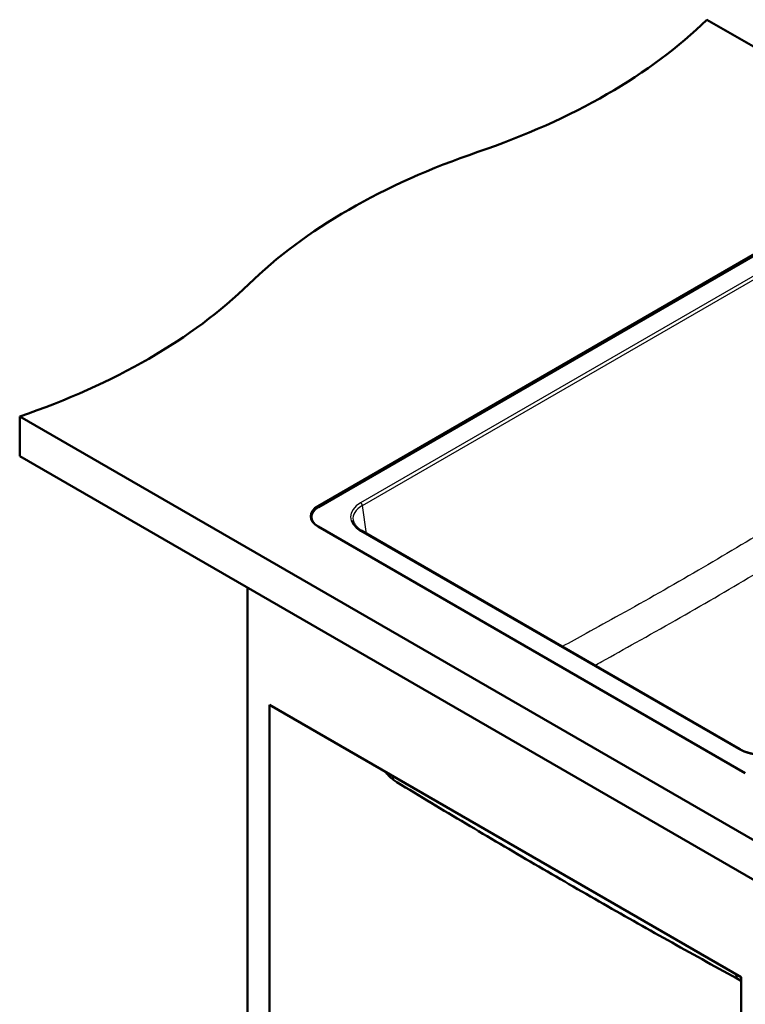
# Model space of a CAD drawing. Header units: millimetres. Extents: x 100 to 2000, y 93 to 2870.
# Tile 4 of 6: x 860 to 1308, y 1283 to 1891. Entities that reach past the tile are written whole.
import ezdxf

# ---------------------------------------------------------------- set-up
doc = ezdxf.new("R2010")
doc.units = ezdxf.units.MM
doc.header["$LTSCALE"] = 10
doc.layers.add('Visible Edges(ISO)', color=7, linetype='Continuous', lineweight=50)
doc.layers.add('Visible Tangent Edges(ISO)', color=7, linetype='Continuous', lineweight=25)

msp = doc.modelspace()

# ---------------------------------------------------------------- linework, layer by layer
at = {"layer": 'Visible Edges(ISO)'}
for p, q in [((1284.4, 1890.7), (1462.83, 1787.68)), ((1044.34, 1590.43), (1329.3, 1754.96)), ((1329.66, 1754.34), (1044.69, 1589.82)), ((860.14, 1645.75), (860.14, 1621.26)), ((860.14, 1645.75), (1425.82, 1319.15)), ((1425.82, 1294.66), (860.14, 1621.26)), ((1040.3, 1581.85), (1040.3, 1583.7)), ((1308.09, 1425.5), (1044.34, 1577.78)), ((1304.66, 1440.34), (1071.37, 1575.03)), ((1000.85, 1540.01), (1000.85, 934.99)), ((1014.29, 1467.75), (1305.62, 1299.56)), ((1014.29, 942.75), (1014.29, 1467.75)), ((1305.62, 1299.56), (1305.62, 774.55))]:
    msp.add_line(p, q, dxfattribs=at)
for centre, major_axis, start_param, end_param in [((939.83, 2007.99), (-400, 0), 2.103514, 2.608875), ((1346.13, 1610.11), (-400, 0), 5.245107, 5.750467), ((656.99, 1844.69), (-400, 0), 2.103514, 2.608875), ((1055.3, 1583.7), (-15, 0), 5.497787, 7.068583), ((1055.3, 1584.11), (-15.5, 0), 5.497787, 7.068583)]:
    msp.add_ellipse(centre, major_axis=major_axis, ratio=0.57735, start_param=start_param, end_param=end_param, dxfattribs=at)
for points, knots in [([(1065.9, 1581.62), (1065.97, 1581.17), (1066.09, 1580.71), (1066.46, 1579.79), (1066.7, 1579.33), (1067.31, 1578.42), (1067.68, 1577.97), (1068.53, 1577.08), (1069.02, 1576.64), (1070.11, 1575.81), (1070.72, 1575.41), (1071.37, 1575.03)], [0.0866094, 0.0866094, 0.0866094, 0.0866094, 0.2256075, 0.2256075, 0.3646057, 0.3646057, 0.5036038, 0.5036038, 0.6426019, 0.6426019, 0.7816001, 0.7816001, 0.7816001, 0.7816001]), ([(1304.66, 1440.34), (1305.38, 1439.92), (1306.17, 1439.53), (1307.84, 1438.83), (1308.73, 1438.51), (1310.59, 1437.95), (1311.57, 1437.71), (1313.57, 1437.33), (1314.6, 1437.18), (1316.69, 1436.98), (1317.75, 1436.92), (1319.87, 1436.91), (1320.94, 1436.95), (1323.03, 1437.12), (1324.07, 1437.26), (1326.09, 1437.62), (1327.08, 1437.84), (1328.97, 1438.37), (1329.87, 1438.68), (1331.7, 1439.42), (1332.61, 1439.86), (1333.45, 1440.34)], [-0.7816, -0.7816, -0.7816, -0.7816, -0.627891, -0.627891, -0.474135, -0.474135, -0.320152, -0.320152, -0.165946, -0.165946, -0.011594, -0.011594, 0.14281, 0.14281, 0.297175, 0.297175, 0.451409, 0.451409, 0.605428, 0.605428, 0.7816, 0.7816, 0.7816, 0.7816]), ([(1085.95, 1426.38), (1086.56, 1425.55), (1087.19, 1424.8), (1088.69, 1423.21), (1089.57, 1422.43), (1091.3, 1421.06), (1092.16, 1420.47), (1093.01, 1419.95)], [0.7108689, 0.7108689, 0.7108689, 0.7108689, 0.7733339, 0.7733339, 0.8569286, 0.8569286, 0.9405233, 0.9405233, 0.9405233, 0.9405233]), ([(1305.2, 1297.45), (1291.1, 1305.19), (1276.99, 1313), (1248.74, 1328.79), (1234.6, 1336.77), (1206.31, 1352.92), (1192.15, 1361.09), (1163.83, 1377.63), (1149.67, 1385.99), (1121.34, 1402.87), (1107.18, 1411.38), (1093.01, 1419.95)], [0, 0, 0, 0, 5.981557, 5.981557, 11.963115, 11.963115, 17.944672, 17.944672, 23.92623, 23.92623, 29.907787, 29.907787, 29.907787, 29.907787])]:
    msp.add_open_spline(points, degree=3, knots=knots, dxfattribs=at)
msp.add_open_spline([(1305.2, 1297.45), (1305.34, 1297.37), (1305.48, 1297.3), (1305.62, 1297.23)], degree=3, dxfattribs=at)
at = {"layer": 'Visible Tangent Edges(ISO)'}
for p, q in [((1325.12, 1739.37), (1070.62, 1592.44)), ((1071.68, 1590.71), (1326.17, 1737.65)), ((1044.34, 1590.43), (1044.34, 1589.61)), ((1074.31, 1573.33), (1071.68, 1590.71)), ((1070.62, 1574.95), (1303.91, 1440.27))]:
    msp.add_line(p, q, dxfattribs=at)
for centre, major_axis, ratio, start_param, end_param in [((1086, 1583.7), (-21.66, 0), 0.572981, 5.501585, 7.064785), ((1086, 1582.47), (-20.17, 0.22), 0.572287, 5.507929, 6.376138), ((1070.62, 1591.22), (0.75, -1.3), 0.57735, 0.872665, 2.356194), ((1070.62, 1573.73), (0.75, 1.3), 0.57735, 0, 0.785398), ((1303.91, 1439.04), (0.75, 1.3), 0.57735, 0, 0.785398), ((1319.05, 1449.14), (21.5, 0), 0.581753, 3.930789, 5.493989), ((1103.37, 1437.06), (-10.36, -17.11), 0.560395, 5.83994, 6.283185), ((1314.82, 1314.98), (-9.63, -17.53), 0.593891, 5.815585, 6.283185)]:
    msp.add_ellipse(centre, major_axis=major_axis, ratio=ratio, start_param=start_param, end_param=end_param, dxfattribs=at)
for points, knots in [([(1326.17, 1578.83), (1310.51, 1569.31), (1294.83, 1559.94), (1263, 1541.36), (1246.84, 1532.18), (1223.7, 1519.33), (1216.73, 1515.5), (1204.83, 1509), (1199.9, 1506.33), (1194.98, 1503.66)], [-32.929696, -32.929696, -32.929696, -32.929696, -26.268239, -26.268239, -19.416706, -19.416706, -16.464848, -16.464848, -14.378482, -14.378482, -14.378482, -14.378482]), ([(1215.04, 1492.08), (1216.55, 1492.9), (1218.06, 1493.73), (1226.55, 1498.38), (1233.54, 1502.24), (1256.74, 1515.17), (1272.97, 1524.41), (1304.98, 1543.06), (1320.76, 1552.46), (1336.51, 1562)], [15.826584, 15.826584, 15.826584, 15.826584, 16.464848, 16.464848, 19.416706, 19.416706, 26.268239, 26.268239, 32.929696, 32.929696, 32.929696, 32.929696])]:
    msp.add_open_spline(points, degree=3, knots=knots, dxfattribs=at)

doc.saveas('drawing.dxf')
